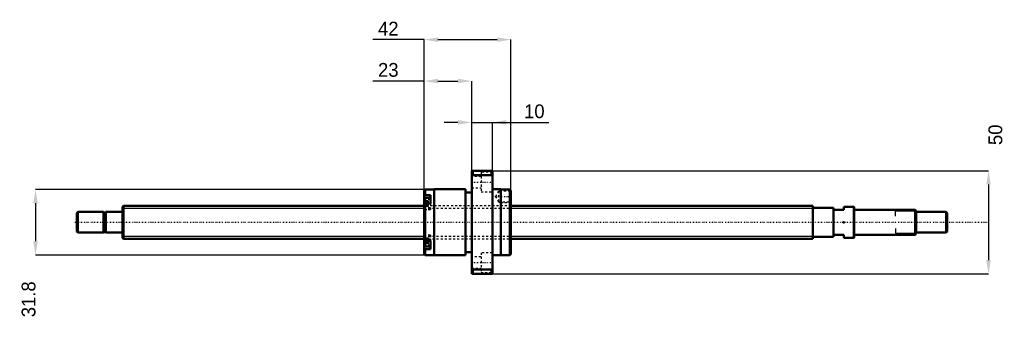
# Model space of a CAD drawing. Header units: millimetres. Extents: x -50 to 427, y -47 to 98.
import ezdxf

# ---------------------------------------------------------------- set-up
doc = ezdxf.new("R2010")
doc.units = ezdxf.units.MM
doc.linetypes.add('Center', pattern=[1.5, 0.45, -0.5, 0.05, -0.5])
doc.linetypes.add('Dashed', pattern=[2, 1, -1])
for name, color, linetype, lineweight in [('2d ConnectionPoints', 7, 'Continuous', 50), ('AM_0', 7, 'Continuous', 50), ('AM_4', 3, 'Continuous', 25), ('AM_5', 3, 'Continuous', 25), ('AM_7', 7, 'Center', 25), ('AM_9', 6, 'Dashed', 25)]:
    doc.layers.add(name, color=color, linetype=linetype, lineweight=lineweight)
doc.dimstyles.new('ISO-25', dxfattribs={"dimtxt": 2.5, "dimasz": 2.5, "dimexe": 1.25, "dimexo": 0.625, "dimtad": 1, "dimtxsty": 'Standard', "dimcen": 2.5, "dimadec": 0, "dimazin": 0, "dimtfac": 1, "dimtmove": 0, "dimatfit": 3, "dimfxl": 0, "dimarcsym": 0})

# ---------------------------------------------------------------- blocks, each defined once
blk = doc.blocks.new('1_BNK_1616_3_6G0_421LC5Y0_Nut_0_in_BNK1616_3_6G0_421LC5Y_1880__4')
at = {"layer": 'AM_0'}
for p, q in [((179, 25), (169, 25)), ((169, 25), (169, -25)), ((169.5, 25), (169.5, 22.87)), ((178.5, 25), (178.5, 22.87)), ((179, 25), (179, -25)), ((169, 22.25), (169.5, 22.87)), ((169.5, 22.87), (178.5, 22.87)), ((178.5, 22.87), (179, 22.25)), ((146.5, 15.9), (146, 15.4)), ((146, 15.4), (146, -15.4)), ((150.9, 15.9), (146.5, 15.9)), ((146.5, 15.9), (146.5, 13.08)), ((150.9, 16), (150.9, -16)), ((166, 16), (150.9, 16)), ((166, 16), (166, -16)), ((169, 14.4), (166, 14.4)), ((183.1, 16), (179, 16)), ((183.1, 16), (183.1, -16)), ((187.5, 15.9), (183.1, 15.9)), ((187.5, 15.9), (187.5, -15.9)), ((187.96, 15.44), (187.5, 15.9)), ((188, 15.38), (187.95, 15.45)), ((188, 15.38), (188, -15.4)), ((146, 12.72), (146.5, 13.08)), ((149, 11.77), (146.28, 11.77)), ((149, 13.08), (146.5, 13.08)), ((149, 13.08), (149, 9.05)), ((146.5, 9.05), (146, 8.69)), ((149, 9.05), (146.5, 9.05)), ((146.5, 9.05), (146.5, -9.05)), ((146, -8.69), (146.5, -9.05)), ((149, -9.05), (146.5, -9.05)), ((149, -9.05), (149, -13.08)), ((146.5, -13.08), (146, -12.72)), ((146.28, -11.77), (149, -11.77)), ((149, -13.08), (146.5, -13.08)), ((146.5, -13.08), (146.5, -15.9)), ((146, -15.4), (146.5, -15.9)), ((146.5, -15.9), (150.9, -15.9)), ((150.9, -16), (166, -16)), ((166, -14.4), (169, -14.4)), ((179, -16), (183.1, -16)), ((183.1, -15.9), (187.5, -15.9)), ((187.5, -15.9), (188, -15.4)), ((169.5, -22.87), (169, -22.25)), ((169.5, -22.87), (169.5, -25)), ((178.5, -22.87), (169.5, -22.87)), ((179, -22.25), (178.5, -22.87)), ((178.5, -22.87), (178.5, -25)), ((169, -25), (179, -25))]:
    blk.add_line(p, q, dxfattribs=at)
for centre, start, end in [((146.28, 11.49), 90, 180), ((146.28, -11.49), 180, 270)]:
    blk.add_arc(centre, 0.275, start, end, dxfattribs=at)
at = {"layer": 'AM_4'}
for p, q in [((146.28, 11.77), (146.28, 8.88)), ((146.28, -8.88), (146.28, -11.77))]:
    blk.add_line(p, q, dxfattribs=at)
at = {"layer": 'AM_5', "linetype": 'Dashed'}
for p, q in [((182.3, 15.09), (183, 15.5)), ((187.9, 15.5), (183, 15.5)), ((183, 15.5), (183, 9.5)), ((182.3, 9.91), (183, 9.5)), ((188, 9.5), (183, 9.5))]:
    blk.add_line(p, q, dxfattribs=at)
at = {"layer": 'AM_7'}
for p, q in [((168.5, 19.49), (179.5, 19.49)), ((180.12, 12.5), (188.38, 12.5)), ((145.85, 9.02), (149.15, 9.02)), ((145.85, -9.02), (149.15, -9.02)), ((168.5, -19.49), (179.5, -19.49))]:
    blk.add_line(p, q, dxfattribs=at)
at = {"layer": 'AM_9'}
for p, q in [((173.5, 24.24), (173.5, 14.74)), ((179, 24.24), (173.5, 24.24)), ((173.5, 22.24), (169, 22.24)), ((169, 16.74), (173.5, 16.74)), ((173.5, 14.74), (179, 14.74)), ((182, 15.09), (180.5, 12.5)), ((182, 15.09), (182, 9.91)), ((187.59, 15.09), (182, 15.09)), ((187.95, 15.45), (187.59, 15.09)), ((187.59, 15.09), (187.59, 9.91)), ((149, 11.03), (146, 11.03)), ((147.85, 10.41), (146, 10.41)), ((147.85, 10.04), (146, 10.04)), ((147.85, 10.41), (147.85, 7.62)), ((180.5, 12.5), (182, 9.91)), ((182, 9.91), (187.59, 9.91)), ((187.59, 9.91), (188, 9.5)), ((147.85, 9.39), (146, 9.39)), ((147.85, 8.64), (146, 8.64)), ((188, 8), (146, 8)), ((147.85, 7.99), (146, 7.99)), ((147.85, 7.62), (146, 7.62)), ((149, 7), (146, 7)), ((146, 6.17), (149, 6.17)), ((146.28, 8.88), (146.28, 6.27)), ((146.28, 6.27), (149, 6.27)), ((149, 9.05), (149, 6.17)), ((149, -6.17), (146, -6.17)), ((149, -7), (146, -7)), ((147.85, -7.62), (146, -7.62)), ((147.85, -7.99), (146, -7.99)), ((146, -8), (188, -8)), ((147.85, -8.64), (146, -8.64)), ((147.85, -9.39), (146, -9.39)), ((146.28, -6.27), (146.28, -8.88)), ((149, -6.27), (146.28, -6.27)), ((147.85, -7.62), (147.85, -10.41)), ((149, -6.17), (149, -9.05)), ((147.85, -10.04), (146, -10.04)), ((147.85, -10.41), (146, -10.41)), ((149, -11.03), (146, -11.03)), ((173.5, -16.74), (169, -16.74)), ((173.5, -14.74), (173.5, -24.24)), ((179, -14.74), (173.5, -14.74)), ((169, -22.24), (173.5, -22.24)), ((173.5, -24.24), (179, -24.24))]:
    blk.add_line(p, q, dxfattribs=at)
for centre, start, end in [((146.28, 6.54), 180, 270), ((146.28, -6.54), 90, 180)]:
    blk.add_arc(centre, 0.275, start, end, dxfattribs=at)
blk = doc.blocks.new('2_BNK_1616_3_6G0_421LC5Y_Shaft_0_in_BNK1616_3_6G0_421LC5Y_1880__4')
at = {"layer": 'AM_0'}
for p, q in [((-21.5, 5), (-22, 4.5)), ((-21.5, 5), (-21.5, -5)), ((-9.15, 5), (-21.5, 5)), ((-9.15, 5), (-9.15, -5)), ((-8, 4.8), (-9.15, 4.8)), ((-8, 5), (-8, -5)), ((-0.2, 5), (-8, 5)), ((0.5, 8), (0, 7.5)), ((0, 7.5), (0, -7.5)), ((0.5, 8), (0.5, -8)), ((146, 8), (0.5, 8)), ((334, 8), (188, 8)), ((334, 8), (334, -8)), ((344, 7), (334, 7)), ((344, 7), (344, -7)), ((344, 6), (349, 6)), ((353.8, 7.5), (349, 7.5)), ((349, 7.5), (349, 6)), ((354, 7.3), (353.8, 7.5)), ((353.8, 7.5), (353.8, -7.5)), ((354, 7.3), (354, -7.3)), ((383.5, 6), (354.2, 6)), ((384, 5.5), (383.5, 6)), ((383.5, 6), (383.5, -6)), ((384, 5.5), (384, -5.5)), ((398.5, 5), (384, 5)), ((398.5, 5), (398.5, -5)), ((399, 4.5), (398.5, 5)), ((-22, 4.5), (-22, -4.5)), ((399, 4.5), (399, -4.5)), ((-22, -4.5), (-21.5, -5)), ((398.5, -5), (399, -4.5)), ((-21.5, -5), (-9.15, -5)), ((-9.15, -4.8), (-8, -4.8)), ((-8, -5), (-0.2, -5)), ((0, -7.5), (0.5, -8)), ((0.5, -8), (146, -8)), ((188, -8), (334, -8)), ((334, -7), (344, -7)), ((349, -6), (344, -6)), ((349, -6), (349, -7.5)), ((349, -7.5), (353.8, -7.5)), ((353.8, -7.5), (354, -7.3)), ((354.2, -6), (383.5, -6)), ((383.5, -6), (384, -5.5)), ((384, -5), (398.5, -5))]:
    blk.add_line(p, q, dxfattribs=at)
for centre, start, end in [((-0.2, 5.2), 270, 0), ((354.2, 6.2), 180, 270), ((-0.2, -5.2), 360, 90), ((354.2, -6.2), 90, 180)]:
    blk.add_arc(centre, 0.2, start, end, dxfattribs=at)
at = {"layer": 'AM_4'}
for p, q in [((-0.2, 5), (-0.2, -5)), ((354.2, 6), (354.2, -6))]:
    blk.add_line(p, q, dxfattribs=at)
at = {"layer": 'AM_5'}
for p, q in [((0, 6.773), (146, 6.773)), ((188, 6.773), (334, 6.773)), ((334, 4), (334, 6.773)), ((384, 5.3865), (374, 5.3865)), ((374, 3), (374, 5.3865)), ((334, -4), (334, -6.773)), ((374, -3), (374, -5.3865)), ((0, -6.773), (146, -6.773)), ((188, -6.773), (334, -6.773)), ((384, -5.3865), (374, -5.3865))]:
    blk.add_line(p, q, dxfattribs=at)
at = {"layer": 'AM_5', "linetype": 'Dashed'}
for p, q in [((146, 6.773), (188, 6.773)), ((146, -6.773), (188, -6.773))]:
    blk.add_line(p, q, dxfattribs=at)
at = {"layer": 'AM_7'}
blk.add_line((-23.1, 0), (418.95, 0), dxfattribs=at)
at = {"layer": 'AM_9'}
for p, q in [((188, 8), (146, 8)), ((146, -8), (188, -8))]:
    blk.add_line(p, q, dxfattribs=at)
blk = doc.blocks.new('*D3')
at = {"layer": 'AM_5', "color": 0, "lineweight": -2}
for p, q in [((146, 68.42), (121.22, 68.42)), ((146, 15.4), (146, 68.42)), ((152.68, 68.42), (162.32, 68.42)), ((169, 25), (169, 68.42))]:
    blk.add_line(p, q, dxfattribs=at)
at = {"layer": 'AM_5', "color": 0}
for points in [[(152.68, 69.53), (152.68, 67.31), (146, 68.42)], [(162.32, 67.31), (162.32, 69.53), (169, 68.42)]]:
    blk.add_solid(points, dxfattribs=at)
at = {"layer": 'Defpoints', "color": 0}
for p in [(169, 68.42), (169, 25), (146, 15.4)]:
    blk.add_point(p, dxfattribs=at)
at = {"layer": 'AM_5', "color": 0, "insert": (128.63, 73.76), "char_height": 6.68, "attachment_point": 5}
blk.add_mtext('23', dxfattribs=at)
blk = doc.blocks.new('*D4')
at = {"layer": 'AM_5', "color": 0, "lineweight": -2}
for p, q in [((146.5, 15.9), (-42.04, 15.9)), ((-42.04, 9.22), (-42.04, -9.22)), ((146.5, -15.9), (-42.04, -15.9))]:
    blk.add_line(p, q, dxfattribs=at)
at = {"layer": 'AM_5', "color": 0}
for points in [[(-40.93, 9.22), (-43.15, 9.22), (-42.04, 15.9)], [(-43.15, -9.22), (-40.93, -9.22), (-42.04, -15.9)]]:
    blk.add_solid(points, dxfattribs=at)
at = {"layer": 'Defpoints', "color": 0}
for p in [(146.5, 15.9), (-42.04, -15.9), (146.5, -15.9)]:
    blk.add_point(p, dxfattribs=at)
at = {"layer": 'AM_5', "color": 0, "insert": (-45.38, -37.28), "char_height": 6.68, "attachment_point": 5, "rotation": 90}
blk.add_mtext('31.8', dxfattribs=at)
blk = doc.blocks.new('*D5')
at = {"layer": 'AM_5', "color": 0, "lineweight": -2}
for p, q in [((162.32, 48.38), (155.64, 48.38)), ((169, 25), (169, 48.38)), ((169, 48.38), (179, 48.38)), ((179, 25), (179, 48.38)), ((179, 48.38), (206.23, 48.38)), ((185.68, 48.38), (192.36, 48.38))]:
    blk.add_line(p, q, dxfattribs=at)
at = {"layer": 'AM_5', "color": 0}
for points in [[(162.32, 47.27), (162.32, 49.49), (169, 48.38)], [(185.68, 49.49), (185.68, 47.27), (179, 48.38)]]:
    blk.add_solid(points, dxfattribs=at)
at = {"layer": 'Defpoints', "color": 0}
for p in [(179, 48.38), (169, 25), (179, 25)]:
    blk.add_point(p, dxfattribs=at)
at = {"layer": 'AM_5', "color": 0, "insert": (199.29, 53.72), "char_height": 6.68, "attachment_point": 5}
blk.add_mtext('10', dxfattribs=at)
blk = doc.blocks.new('*D6')
at = {"layer": 'AM_5', "color": 0, "lineweight": -2}
for p, q in [((146, 88.46), (121.22, 88.46)), ((146, 15.4), (146, 88.46)), ((152.68, 88.46), (181.32, 88.46)), ((188, 15.4), (188, 88.46))]:
    blk.add_line(p, q, dxfattribs=at)
at = {"layer": 'AM_5', "color": 0}
for points in [[(152.68, 89.57), (152.68, 87.35), (146, 88.46)], [(181.32, 87.35), (181.32, 89.57), (188, 88.46)]]:
    blk.add_solid(points, dxfattribs=at)
at = {"layer": 'Defpoints', "color": 0}
for p in [(188, 88.46), (146, 15.4), (188, 15.4)]:
    blk.add_point(p, dxfattribs=at)
at = {"layer": 'AM_5', "color": 0, "insert": (128.63, 93.8), "char_height": 6.68, "attachment_point": 5}
blk.add_mtext('42', dxfattribs=at)
blk = doc.blocks.new('*D7')
at = {"layer": 'AM_5', "color": 0, "lineweight": -2}
for p, q in [((179, 25), (419.04, 25)), ((419.04, 18.32), (419.04, -18.32)), ((179, -25), (419.04, -25))]:
    blk.add_line(p, q, dxfattribs=at)
at = {"layer": 'AM_5', "color": 0}
for points in [[(420.15, 18.32), (417.93, 18.32), (419.04, 25)], [(417.93, -18.32), (420.15, -18.32), (419.04, -25)]]:
    blk.add_solid(points, dxfattribs=at)
at = {"layer": 'Defpoints', "color": 0}
for p in [(179, 25), (179, -25), (419.04, -25)]:
    blk.add_point(p, dxfattribs=at)
at = {"layer": 'AM_5', "color": 0, "insert": (422.38, 42.37), "char_height": 6.68, "attachment_point": 5, "rotation": 90}
blk.add_mtext('50', dxfattribs=at)

msp = doc.modelspace()

# ---------------------------------------------------------------- linework, layer by layer
at = {"layer": '2d ConnectionPoints'}
for p in [(0, 0), (349, 0)]:
    msp.add_point(p, dxfattribs=at)

# ---------------------------------------------------------------- block references
for name in ['1_BNK_1616_3_6G0_421LC5Y0_Nut_0_in_BNK1616_3_6G0_421LC5Y_1880__4', '2_BNK_1616_3_6G0_421LC5Y_Shaft_0_in_BNK1616_3_6G0_421LC5Y_1880__4']:
    msp.add_blockref(name, (0, 0))

# ---------------------------------------------------------------- dimensions: what is measured, and where the dimension line sits
at = {"layer": 'AM_5'}
for base, p1, p2, text, picture, middle in [((188, 88.46), (146, 15.4), (188, 15.4), '42', '*D6', (128.632, 88.46)), ((169, 68.42), (146, 15.4), (169, 25), '23', '*D3', (128.632, 68.42)), ((179, 48.38), (169, 25), (179, 25), '10', '*D5', (199.294, 48.38))]:
    dim = msp.add_linear_dim(base=base, p1=p1, p2=p2, text=text, dimstyle='ISO-25', override={"dimtxt": 6.68, "dimasz": 6.68, "dimexe": 0, "dimexo": 0, "dimgap": 2.004}, dxfattribs=at)
    dim.commit()
    dim.dimension.update_dxf_attribs({"geometry": picture, "text_midpoint": middle, "dimtype": 160})
for base, p1, p2, text, picture, middle in [((419.04, -25), (179, 25), (179, -25), '50', '*D7', (422.38, 42.368)), ((-42.04, -15.9), (146.5, 15.9), (146.5, -15.9), '31.8', '*D4', (-45.38, -37.276))]:
    dim = msp.add_linear_dim(base=base, p1=p1, p2=p2, angle=90, text=text, dimstyle='ISO-25', override={"dimtxt": 6.68, "dimasz": 6.68, "dimexe": 0, "dimexo": 0, "dimgap": 2.004}, dxfattribs=at)
    dim.commit()
    dim.dimension.update_dxf_attribs({"geometry": picture, "text_midpoint": middle, "dimtype": 160, "text_rotation": 90})

doc.saveas('drawing.dxf')
